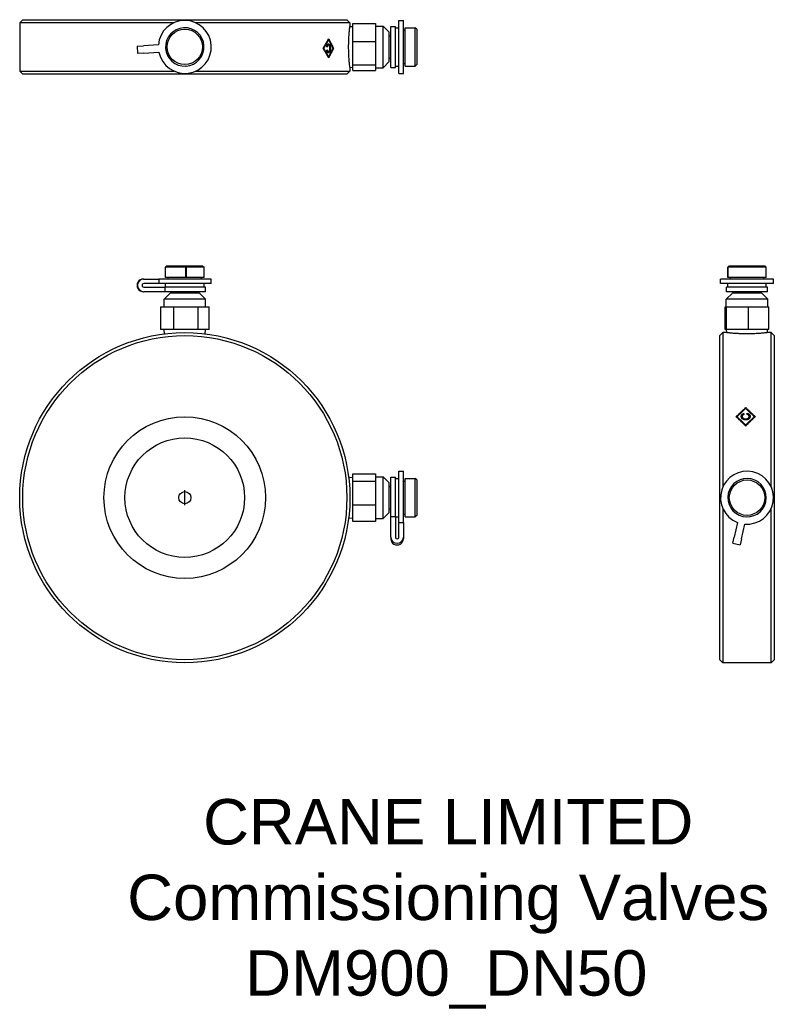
# Model space of a CAD drawing. Header units: millimetres. Extents: x 237 to 486, y -60 to 265.
import ezdxf
from ezdxf.enums import TextEntityAlignment as Align

# ---------------------------------------------------------------- set-up
doc = ezdxf.new("R2010")
doc.units = ezdxf.units.MM
for name, color, linetype in [('Detail', 2, 'Continuous'), ('ORIGIN', 6, 'Continuous'), ('TEXT', 7, 'Continuous')]:
    doc.layers.add(name, color=color, linetype=linetype)
doc.styles.add('fastrack', font='ARIAL.TTF')

msp = doc.modelspace()

# ---------------------------------------------------------------- linework, layer by layer
at = {"layer": 'Detail'}
for p, q in [((237.59, 264.72), (236.59, 263.72)), ((287.54, 263.72), (236.59, 263.72)), ((236.59, 263.72), (236.59, 247.72)), ((237.59, 264.72), (344.59, 264.72)), ((345.59, 263.72), (294.63, 263.72)), ((344.59, 264.72), (345.59, 263.72)), ((345.59, 263.72), (345.59, 262.43)), ((346.59, 263.44), (354.09, 263.44)), ((346.59, 257.53), (346.59, 263.44)), ((354.09, 263.44), (354.09, 257.53)), ((361.79, 246.97), (361.79, 264.47)), ((361.79, 264.47), (363.29, 264.47)), ((363.29, 246.97), (363.29, 264.47)), ((345.59, 262.43), (346.59, 262.5)), ((354.09, 262.57), (356.59, 262.57)), ((356.59, 248.87), (356.59, 262.57)), ((358.59, 260.57), (356.59, 262.57)), ((358.59, 250.87), (358.59, 260.57)), ((359.09, 248.92), (359.09, 262.52)), ((359.09, 262.52), (360.59, 262.52)), ((360.59, 248.92), (360.59, 262.52)), ((360.59, 262.07), (361.79, 262.07)), ((363.29, 261.22), (363.79, 261.22)), ((363.79, 249.37), (363.79, 262.07)), ((363.79, 262.07), (367.19, 262.07)), ((367.19, 249.37), (367.19, 262.07)), ((367.69, 261.57), (367.19, 262.07)), ((367.69, 261.57), (367.69, 249.87)), ((338.38, 258.08), (338.57, 258.08)), ((346.59, 257.53), (354.09, 257.53)), ((346.59, 249.8), (346.59, 257.53)), ((354.09, 257.53), (354.09, 249.8)), ((358.59, 259.42), (359.09, 259.42)), ((275.32, 256), (277.41, 256.13)), ((275.32, 256), (275.47, 253.5)), ((277.57, 253.63), (275.47, 253.5)), ((282.37, 256.43), (277.41, 256.13)), ((277.57, 253.63), (282.52, 253.94)), ((336.75, 255.27), (336.96, 255.27)), ((338.1, 256.4), (338.53, 256.4)), ((338.1, 254.13), (338.52, 254.13)), ((340.02, 255.27), (340.19, 255.27)), ((338.38, 252.45), (338.57, 252.45)), ((358.59, 250.87), (356.59, 248.87)), ((358.59, 252.02), (359.09, 252.02)), ((236.59, 247.72), (287.54, 247.72)), ((237.59, 246.72), (236.59, 247.72)), ((294.63, 247.72), (345.59, 247.72)), ((344.59, 246.72), (345.59, 247.72)), ((345.59, 249), (346.59, 248.93)), ((345.59, 249), (345.59, 247.72)), ((346.59, 249.8), (354.09, 249.8)), ((346.59, 247.99), (346.59, 249.8)), ((346.59, 247.99), (354.09, 247.99)), ((354.09, 249.8), (354.09, 247.99)), ((354.09, 248.87), (356.59, 248.87)), ((359.09, 248.92), (360.59, 248.92)), ((360.59, 249.37), (361.79, 249.37)), ((363.29, 250.22), (363.79, 250.22)), ((363.79, 249.37), (367.19, 249.37)), ((367.69, 249.87), (367.19, 249.37)), ((344.59, 246.72), (237.59, 246.72)), ((361.79, 246.97), (363.29, 246.97)), ((285.24, 183.48), (284.74, 182.98)), ((284.74, 179.58), (284.74, 182.98)), ((291.43, 182.98), (284.74, 182.98)), ((285.24, 183.48), (296.94, 183.48)), ((291.43, 179.58), (291.43, 182.98)), ((291.53, 182.98), (291.53, 179.58)), ((297.44, 182.98), (291.53, 182.98)), ((296.94, 183.48), (297.44, 182.98)), ((297.44, 179.58), (297.44, 182.98)), ((470.84, 183.48), (470.34, 182.98)), ((470.34, 179.58), (470.34, 182.98)), ((470.35, 182.98), (470.34, 182.98)), ((470.35, 179.58), (470.35, 182.98)), ((470.35, 182.98), (470.35, 179.58)), ((483.04, 182.98), (470.35, 182.98)), ((470.84, 183.48), (482.54, 183.48)), ((482.54, 183.48), (483.04, 182.98)), ((483.04, 179.58), (483.04, 182.98)), ((277.41, 179.08), (277.57, 179.08)), ((277.57, 179.08), (282.52, 179.08)), ((299.84, 179.08), (282.52, 179.08)), ((282.52, 179.08), (282.52, 177.58)), ((291.43, 179.58), (284.74, 179.58)), ((285.59, 179.08), (285.59, 179.58)), ((291.53, 179.58), (291.43, 179.58)), ((297.44, 179.58), (291.53, 179.58)), ((296.59, 179.08), (296.59, 179.58)), ((299.84, 177.58), (299.84, 179.08)), ((485.44, 179.08), (467.94, 179.08)), ((467.94, 177.58), (467.94, 179.08)), ((470.35, 179.58), (470.34, 179.58)), ((483.04, 179.58), (470.35, 179.58)), ((470.35, 179.58), (470.35, 179.58)), ((471.19, 179.08), (471.19, 179.58)), ((482.19, 179.08), (482.19, 179.58)), ((485.44, 177.58), (485.44, 179.08)), ((282.52, 177.58), (277.57, 177.58)), ((277.57, 176.38), (284.49, 176.38)), ((299.84, 177.58), (282.52, 177.58)), ((297.89, 176.38), (284.49, 176.38)), ((284.49, 176.38), (284.49, 174.88)), ((284.74, 176.38), (284.74, 177.58)), ((297.44, 176.38), (297.44, 177.58)), ((297.89, 174.88), (297.89, 176.38)), ((485.44, 177.58), (467.94, 177.58)), ((483.49, 176.38), (469.89, 176.38)), ((469.89, 174.88), (469.89, 176.38)), ((470.34, 176.38), (470.34, 177.58)), ((483.04, 176.38), (483.04, 177.58)), ((483.49, 174.88), (483.49, 176.38)), ((277.41, 174.88), (277.57, 174.88)), ((284.49, 174.88), (277.57, 174.88)), ((286.24, 174.38), (284.24, 172.38)), ((297.94, 172.38), (284.24, 172.38)), ((284.24, 169.88), (284.24, 172.38)), ((297.89, 174.88), (284.49, 174.88)), ((295.94, 174.38), (286.24, 174.38)), ((287.39, 174.38), (287.39, 174.88)), ((294.79, 174.38), (294.79, 174.88)), ((295.94, 174.38), (297.94, 172.38)), ((297.94, 169.88), (297.94, 172.38)), ((471.84, 174.38), (469.84, 172.38)), ((483.54, 172.38), (469.84, 172.38)), ((469.84, 169.88), (469.84, 172.38)), ((483.49, 174.88), (469.89, 174.88)), ((481.54, 174.38), (471.84, 174.38)), ((472.99, 174.38), (472.99, 174.88)), ((480.39, 174.38), (480.39, 174.88)), ((481.54, 174.38), (483.54, 172.38)), ((483.54, 169.88), (483.54, 172.38)), ((283.02, 169.88), (283.02, 162.38)), ((283.02, 169.88), (287.48, 169.88)), ((287.48, 169.88), (295.55, 169.88)), ((287.48, 162.38), (287.48, 169.88)), ((295.55, 169.88), (299.16, 169.88)), ((295.55, 162.38), (295.55, 169.88)), ((299.16, 162.38), (299.16, 169.88)), ((469.45, 169.88), (469.95, 169.88)), ((469.45, 162.38), (469.45, 169.88)), ((469.95, 169.88), (477.18, 169.88)), ((469.95, 162.38), (469.95, 169.88)), ((477.18, 169.88), (483.92, 169.88)), ((477.18, 162.38), (477.18, 169.88)), ((483.92, 162.38), (483.92, 169.88)), ((287.48, 162.38), (283.02, 162.38)), ((284.4, 160.96), (284.31, 162.38)), ((295.55, 162.38), (287.48, 162.38)), ((299.16, 162.38), (295.55, 162.38)), ((297.78, 160.96), (297.87, 162.38)), ((467.69, 160.38), (468.69, 161.38)), ((467.69, 53.38), (467.69, 160.38)), ((468.69, 161.38), (468.69, 110.42)), ((469.97, 161.38), (468.69, 161.38)), ((469.95, 162.38), (469.45, 162.38)), ((469.97, 161.38), (469.91, 162.38)), ((477.18, 162.38), (469.95, 162.38)), ((483.92, 162.38), (477.18, 162.38)), ((483.41, 161.38), (483.47, 162.38)), ((484.69, 161.38), (483.41, 161.38)), ((484.69, 110.42), (484.69, 161.38)), ((485.69, 160.38), (484.69, 161.38)), ((485.69, 160.38), (485.69, 53.38)), ((476.24, 136.35), (476.24, 136.63)), ((473.43, 133.39), (473.43, 133.64)), ((475.1, 133.47), (475.1, 133.72)), ((475.6, 134.43), (475.6, 134.69)), ((475.6, 134.43), (475.63, 134.35)), ((476.73, 134.39), (476.75, 134.47)), ((476.75, 134.47), (476.75, 134.73)), ((477.37, 133.45), (477.37, 133.69)), ((479.05, 133.39), (479.05, 133.64)), ((476.24, 130.65), (476.24, 130.87)), ((346.59, 114.75), (354.09, 114.75)), ((346.59, 112.38), (346.59, 114.75)), ((354.09, 114.75), (354.09, 112.38)), ((361.79, 98.72), (361.79, 115.63)), ((361.79, 115.63), (363.29, 115.63)), ((363.29, 98.72), (363.29, 115.63)), ((345.18, 113.57), (346.59, 113.66)), ((346.59, 112.38), (354.09, 112.38)), ((346.59, 104.51), (346.59, 112.38)), ((354.09, 113.73), (356.59, 113.73)), ((354.09, 112.38), (354.09, 104.51)), ((356.59, 100.03), (356.59, 113.73)), ((358.59, 111.73), (356.59, 113.73)), ((358.59, 102.03), (358.59, 111.73)), ((358.59, 110.58), (359.09, 110.58)), ((359.09, 100.64), (359.09, 113.68)), ((359.09, 113.68), (360.59, 113.68)), ((360.59, 100.64), (360.59, 113.68)), ((360.59, 113.23), (361.79, 113.23)), ((363.29, 112.38), (363.79, 112.38)), ((363.79, 100.53), (363.79, 113.23)), ((363.79, 113.23), (367.19, 113.23)), ((367.19, 100.53), (367.19, 113.23)), ((367.69, 112.73), (367.19, 113.23)), ((367.69, 112.73), (367.69, 101.03)), ((346.59, 104.51), (354.09, 104.51)), ((346.59, 99), (346.59, 104.51)), ((354.09, 104.51), (354.09, 99)), ((358.59, 102.03), (356.59, 100.03)), ((358.59, 103.18), (359.09, 103.18)), ((363.29, 101.38), (363.79, 101.38)), ((367.69, 101.03), (367.19, 100.53)), ((468.69, 103.33), (468.69, 52.38)), ((484.69, 52.38), (484.69, 103.33)), ((345.18, 100.18), (346.59, 100.1)), ((354.09, 99), (346.59, 99)), ((354.09, 100.03), (356.59, 100.03)), ((359.09, 100.64), (360.59, 100.64)), ((359.09, 93.88), (359.09, 100.64)), ((360.59, 100.64), (360.59, 93.88)), ((360.59, 100.53), (361.79, 100.53)), ((361.79, 98.72), (363.29, 98.72)), ((361.79, 93.88), (361.79, 98.72)), ((363.29, 98.72), (363.29, 93.88)), ((363.79, 100.53), (367.19, 100.53)), ((473.53, 98.72), (472.42, 93.88)), ((474.86, 93.32), (475.97, 98.16)), ((359.09, 93.88), (359.09, 93.32)), ((363.29, 93.88), (363.29, 93.32)), ((471.95, 91.83), (472.42, 93.88)), ((471.95, 91.83), (474.39, 91.27)), ((474.86, 93.32), (474.39, 91.27)), ((467.69, 53.38), (468.69, 52.38)), ((484.69, 52.38), (468.69, 52.38)), ((485.69, 53.38), (484.69, 52.38))]:
    msp.add_line(p, q, dxfattribs=at)
at = {"layer": 'Detail', "flags": 128}
for points in [[(345.59, 249), (345.59, 249.02), (345.58, 249.07), (345.57, 249.16), (345.55, 249.29), (345.53, 249.46), (345.51, 249.67), (345.48, 249.91), (345.46, 250.18), (345.43, 250.48), (345.4, 250.8), (345.37, 251.14), (345.34, 251.52), (345.31, 251.92), (345.28, 252.35), (345.25, 252.8), (345.23, 253.27), (345.21, 253.75), (345.2, 254.24), (345.19, 254.74), (345.18, 255.23), (345.18, 255.72), (345.18, 256.2), (345.19, 256.7), (345.2, 257.19), (345.21, 257.68), (345.23, 258.17), (345.25, 258.63), (345.28, 259.08), (345.31, 259.51), (345.34, 259.91), (345.37, 260.29), (345.4, 260.63), (345.43, 260.95), (345.46, 261.25), (345.48, 261.52), (345.51, 261.76), (345.53, 261.97), (345.55, 262.14), (345.57, 262.27), (345.58, 262.36), (345.59, 262.42), (345.59, 262.43)], [(336.75, 255.27), (336.83, 255.4), (336.91, 255.53), (336.99, 255.66), (337.07, 255.79), (337.15, 255.92), (337.22, 256.05), (337.3, 256.18), (337.38, 256.32), (337.46, 256.45), (337.53, 256.58), (337.61, 256.71), (337.68, 256.84), (337.76, 256.97), (337.83, 257.1), (337.91, 257.23), (337.98, 257.37), (338.06, 257.5), (338.13, 257.63), (338.2, 257.76), (338.28, 257.89), (338.35, 258.02), (338.42, 258.15), (338.5, 258.28), (338.57, 258.42)], [(338.57, 258.08), (338.5, 257.96), (338.44, 257.84), (338.37, 257.73), (338.31, 257.61), (338.24, 257.49), (338.18, 257.38), (338.11, 257.26), (338.05, 257.14), (337.98, 257.02), (337.91, 256.91), (337.85, 256.79), (337.78, 256.67), (337.71, 256.56), (337.65, 256.44), (337.58, 256.32), (337.51, 256.2), (337.44, 256.09), (337.37, 255.97), (337.3, 255.85), (337.23, 255.74), (337.17, 255.62), (337.1, 255.5), (337.03, 255.38), (336.96, 255.27)], [(338.57, 258.42), (338.64, 258.28), (338.71, 258.15), (338.78, 258.02), (338.85, 257.89), (338.92, 257.76), (338.99, 257.63), (339.06, 257.5), (339.13, 257.37), (339.2, 257.23), (339.27, 257.1), (339.33, 256.97), (339.4, 256.84), (339.47, 256.71), (339.54, 256.58), (339.6, 256.45), (339.67, 256.32), (339.73, 256.18), (339.8, 256.05), (339.86, 255.92), (339.93, 255.79), (339.99, 255.66), (340.06, 255.53), (340.12, 255.4), (340.19, 255.27)], [(340.02, 255.27), (339.96, 255.38), (339.91, 255.5), (339.85, 255.62), (339.79, 255.74), (339.73, 255.85), (339.67, 255.97), (339.61, 256.09), (339.55, 256.2), (339.5, 256.32), (339.44, 256.44), (339.37, 256.56), (339.31, 256.67), (339.25, 256.79), (339.19, 256.91), (339.13, 257.02), (339.07, 257.14), (339.01, 257.26), (338.95, 257.38), (338.88, 257.49), (338.82, 257.61), (338.76, 257.73), (338.69, 257.84), (338.63, 257.96), (338.57, 258.08)], [(338.57, 252.12), (338.5, 252.25), (338.42, 252.38), (338.35, 252.51), (338.28, 252.64), (338.2, 252.77), (338.13, 252.9), (338.06, 253.04), (337.98, 253.17), (337.91, 253.3), (337.83, 253.43), (337.76, 253.56), (337.68, 253.69), (337.61, 253.82), (337.53, 253.95), (337.46, 254.09), (337.38, 254.22), (337.3, 254.35), (337.22, 254.48), (337.15, 254.61), (337.07, 254.74), (336.99, 254.87), (336.91, 255), (336.83, 255.14), (336.75, 255.27)], [(336.96, 255.27), (337.03, 255.15), (337.1, 255.03), (337.17, 254.91), (337.23, 254.8), (337.3, 254.68), (337.37, 254.56), (337.44, 254.45), (337.51, 254.33), (337.58, 254.21), (337.65, 254.09), (337.71, 253.98), (337.78, 253.86), (337.85, 253.74), (337.91, 253.63), (337.98, 253.51), (338.05, 253.39), (338.11, 253.27), (338.18, 253.16), (338.24, 253.04), (338.31, 252.92), (338.37, 252.81), (338.44, 252.69), (338.5, 252.57), (338.57, 252.45)], [(337.93, 255.78), (337.94, 255.85), (337.96, 255.93), (337.97, 256), (337.98, 256.06), (338, 256.12), (338.02, 256.18), (338.04, 256.24), (338.06, 256.29), (338.08, 256.35), (338.1, 256.39), (338.12, 256.44), (338.15, 256.48), (338.17, 256.52), (338.2, 256.55), (338.23, 256.59), (338.26, 256.61), (338.29, 256.64), (338.32, 256.66), (338.35, 256.68), (338.38, 256.69), (338.41, 256.71), (338.45, 256.71), (338.48, 256.72), (338.52, 256.72)], [(338.12, 255.69), (338.12, 255.69), (338.11, 255.69), (338.1, 255.7), (338.09, 255.7), (338.08, 255.71), (338.08, 255.71), (338.07, 255.71), (338.06, 255.72), (338.05, 255.72), (338.05, 255.72), (338.04, 255.73), (338.03, 255.73), (338.02, 255.74), (338.01, 255.74), (338.01, 255.74), (338, 255.75), (337.99, 255.75), (337.98, 255.76), (337.97, 255.76), (337.97, 255.76), (337.96, 255.77), (337.95, 255.77), (337.94, 255.78), (337.93, 255.78)], [(337.96, 254.63), (337.97, 254.63), (337.97, 254.64), (337.98, 254.64), (337.99, 254.65), (338, 254.65), (338.01, 254.65), (338.01, 254.66), (338.02, 254.66), (338.03, 254.66), (338.04, 254.67), (338.04, 254.67), (338.05, 254.67), (338.06, 254.68), (338.07, 254.68), (338.07, 254.69), (338.08, 254.69), (338.09, 254.69), (338.1, 254.7), (338.11, 254.7), (338.11, 254.7), (338.12, 254.71), (338.13, 254.71), (338.14, 254.72), (338.14, 254.72)], [(338.52, 253.81), (338.48, 253.81), (338.45, 253.82), (338.42, 253.83), (338.38, 253.84), (338.35, 253.85), (338.32, 253.87), (338.29, 253.89), (338.27, 253.91), (338.24, 253.93), (338.21, 253.96), (338.19, 253.99), (338.16, 254.03), (338.14, 254.06), (338.12, 254.1), (338.09, 254.15), (338.07, 254.19), (338.06, 254.24), (338.04, 254.29), (338.02, 254.34), (338.01, 254.39), (337.99, 254.45), (337.98, 254.51), (337.97, 254.57), (337.96, 254.63)], [(338.53, 256.4), (338.51, 256.4), (338.48, 256.4), (338.46, 256.39), (338.44, 256.38), (338.41, 256.37), (338.39, 256.36), (338.37, 256.34), (338.35, 256.32), (338.33, 256.3), (338.31, 256.28), (338.29, 256.25), (338.27, 256.22), (338.25, 256.19), (338.24, 256.16), (338.22, 256.12), (338.21, 256.08), (338.19, 256.04), (338.18, 256), (338.17, 255.95), (338.16, 255.9), (338.15, 255.85), (338.14, 255.8), (338.13, 255.74), (338.12, 255.69)], [(338.14, 254.72), (338.15, 254.67), (338.16, 254.62), (338.17, 254.58), (338.18, 254.53), (338.19, 254.49), (338.2, 254.45), (338.22, 254.42), (338.23, 254.38), (338.24, 254.35), (338.26, 254.32), (338.27, 254.3), (338.29, 254.27), (338.3, 254.25), (338.32, 254.23), (338.34, 254.21), (338.35, 254.19), (338.37, 254.18), (338.39, 254.17), (338.41, 254.16), (338.43, 254.15), (338.45, 254.14), (338.47, 254.14), (338.5, 254.13), (338.52, 254.13)], [(338.51, 254.13), (338.5, 254.12), (338.5, 254.1), (338.49, 254.09), (338.48, 254.08), (338.47, 254.06), (338.46, 254.05), (338.46, 254.04), (338.45, 254.03), (338.44, 254.02), (338.43, 254.01), (338.42, 253.99), (338.41, 253.98), (338.4, 253.97), (338.39, 253.96), (338.38, 253.95), (338.38, 253.94), (338.37, 253.94), (338.36, 253.93), (338.35, 253.92), (338.34, 253.91), (338.33, 253.9), (338.32, 253.9), (338.31, 253.89), (338.3, 253.88)], [(338.31, 256.66), (338.32, 256.65), (338.33, 256.64), (338.34, 256.64), (338.35, 256.63), (338.36, 256.62), (338.37, 256.61), (338.38, 256.6), (338.39, 256.59), (338.4, 256.58), (338.41, 256.57), (338.42, 256.56), (338.43, 256.55), (338.43, 256.54), (338.44, 256.53), (338.45, 256.52), (338.46, 256.51), (338.47, 256.5), (338.47, 256.48), (338.48, 256.47), (338.49, 256.46), (338.5, 256.44), (338.5, 256.43), (338.51, 256.42), (338.52, 256.4)], [(338.52, 256.72), (338.57, 256.72), (338.62, 256.71), (338.67, 256.69), (338.72, 256.67), (338.76, 256.65), (338.8, 256.62), (338.84, 256.58), (338.88, 256.54), (338.91, 256.49), (338.94, 256.43), (338.97, 256.37), (339, 256.31), (339.02, 256.24), (339.05, 256.16), (339.07, 256.08), (339.09, 256), (339.1, 255.91), (339.12, 255.82), (339.13, 255.73), (339.14, 255.64), (339.15, 255.54), (339.15, 255.44), (339.15, 255.35), (339.16, 255.25)], [(339.16, 255.25), (339.15, 255.14), (339.15, 255.03), (339.14, 254.93), (339.14, 254.83), (339.12, 254.74), (339.11, 254.65), (339.1, 254.56), (339.08, 254.48), (339.06, 254.4), (339.03, 254.32), (339.01, 254.26), (338.98, 254.19), (338.95, 254.13), (338.92, 254.08), (338.88, 254.03), (338.85, 253.98), (338.81, 253.94), (338.77, 253.91), (338.73, 253.88), (338.69, 253.85), (338.65, 253.84), (338.6, 253.82), (338.56, 253.81), (338.52, 253.81)], [(338.52, 254.13), (338.56, 254.13), (338.6, 254.14), (338.63, 254.15), (338.67, 254.17), (338.7, 254.19), (338.73, 254.22), (338.76, 254.25), (338.78, 254.29), (338.81, 254.33), (338.83, 254.37), (338.85, 254.42), (338.87, 254.47), (338.89, 254.52), (338.91, 254.58), (338.92, 254.64), (338.93, 254.7), (338.94, 254.77), (338.95, 254.84), (338.96, 254.9), (338.96, 254.97), (338.97, 255.04), (338.97, 255.11), (338.97, 255.17), (338.97, 255.24)], [(338.97, 255.24), (338.97, 255.33), (338.97, 255.42), (338.97, 255.5), (338.96, 255.58), (338.95, 255.66), (338.95, 255.73), (338.94, 255.8), (338.92, 255.87), (338.91, 255.93), (338.89, 256), (338.88, 256.05), (338.86, 256.1), (338.84, 256.15), (338.82, 256.2), (338.79, 256.23), (338.77, 256.27), (338.74, 256.3), (338.71, 256.33), (338.68, 256.35), (338.66, 256.37), (338.63, 256.38), (338.6, 256.39), (338.57, 256.4), (338.53, 256.4)], [(338.57, 252.45), (338.63, 252.57), (338.69, 252.69), (338.76, 252.81), (338.82, 252.92), (338.88, 253.04), (338.95, 253.16), (339.01, 253.27), (339.07, 253.39), (339.13, 253.51), (339.19, 253.63), (339.25, 253.74), (339.31, 253.86), (339.37, 253.98), (339.44, 254.09), (339.5, 254.21), (339.55, 254.33), (339.61, 254.45), (339.67, 254.56), (339.73, 254.68), (339.79, 254.8), (339.85, 254.91), (339.91, 255.03), (339.96, 255.15), (340.02, 255.27)], [(340.19, 255.27), (340.12, 255.14), (340.06, 255), (339.99, 254.87), (339.93, 254.74), (339.86, 254.61), (339.8, 254.48), (339.73, 254.35), (339.67, 254.22), (339.6, 254.09), (339.54, 253.95), (339.47, 253.82), (339.4, 253.69), (339.33, 253.56), (339.27, 253.43), (339.2, 253.3), (339.13, 253.17), (339.06, 253.04), (338.99, 252.9), (338.92, 252.77), (338.85, 252.64), (338.78, 252.51), (338.71, 252.38), (338.64, 252.25), (338.57, 252.12)], [(291.43, 249.38), (291.43, 249.38), (291.44, 249.39), (291.44, 249.39), (291.44, 249.4), (291.44, 249.4), (291.45, 249.41), (291.45, 249.41), (291.45, 249.42), (291.46, 249.42), (291.47, 249.42), (291.47, 249.43), (291.48, 249.43), (291.49, 249.43), (291.5, 249.43), (291.5, 249.42), (291.51, 249.42), (291.52, 249.42), (291.52, 249.41), (291.52, 249.41), (291.53, 249.4), (291.53, 249.4), (291.53, 249.39), (291.53, 249.39), (291.53, 249.38)], [(291.43, 182.98), (291.43, 182.98), (291.44, 182.99), (291.44, 182.99), (291.44, 183), (291.44, 183), (291.45, 183.01), (291.45, 183.01), (291.45, 183.02), (291.46, 183.02), (291.47, 183.02), (291.47, 183.03), (291.48, 183.03), (291.49, 183.03), (291.5, 183.02), (291.5, 183.02), (291.51, 183.02), (291.52, 183.01), (291.52, 183.01), (291.52, 183), (291.53, 183), (291.53, 182.99), (291.53, 182.99), (291.53, 182.98), (291.53, 182.98)], [(470.35, 182.98), (470.35, 182.98), (470.36, 182.99), (470.36, 182.99), (470.37, 183), (470.38, 183), (470.38, 183.01), (470.39, 183.01), (470.39, 183.02), (470.39, 183.02), (470.4, 183.02), (470.4, 183.03), (470.4, 183.03), (470.4, 183.03), (470.4, 183.02), (470.4, 183.02), (470.39, 183.02), (470.39, 183.01), (470.39, 183.01), (470.38, 183), (470.38, 183), (470.37, 182.99), (470.37, 182.99), (470.36, 182.98), (470.35, 182.98)], [(476.69, 160.96), (476.26, 160.97), (475.83, 160.97), (475.4, 160.98), (474.97, 160.99), (474.54, 161.01), (474.12, 161.02), (473.71, 161.05), (473.32, 161.07), (472.94, 161.09), (472.59, 161.12), (472.25, 161.14), (471.94, 161.17), (471.65, 161.2), (471.37, 161.22), (471.12, 161.25), (470.88, 161.27), (470.67, 161.3), (470.48, 161.32), (470.33, 161.33), (470.2, 161.35), (470.1, 161.36), (470.03, 161.37), (469.98, 161.37), (469.97, 161.38)], [(483.41, 161.38), (483.39, 161.37), (483.35, 161.37), (483.28, 161.36), (483.18, 161.35), (483.05, 161.33), (482.89, 161.32), (482.71, 161.3), (482.5, 161.27), (482.26, 161.25), (482, 161.22), (481.73, 161.2), (481.44, 161.17), (481.12, 161.14), (480.79, 161.12), (480.43, 161.09), (480.06, 161.07), (479.66, 161.05), (479.26, 161.02), (478.84, 161.01), (478.41, 160.99), (477.98, 160.98), (477.55, 160.97), (477.11, 160.97), (476.69, 160.96)], [(473.09, 133.64), (473.22, 133.76), (473.35, 133.89), (473.48, 134.02), (473.62, 134.14), (473.75, 134.27), (473.88, 134.39), (474.01, 134.52), (474.14, 134.65), (474.27, 134.77), (474.4, 134.9), (474.53, 135.02), (474.66, 135.15), (474.8, 135.27), (474.93, 135.39), (475.06, 135.52), (475.19, 135.64), (475.32, 135.77), (475.45, 135.89), (475.58, 136.01), (475.71, 136.14), (475.85, 136.26), (475.98, 136.38), (476.11, 136.5), (476.24, 136.63)], [(476.24, 136.63), (476.37, 136.5), (476.5, 136.38), (476.63, 136.26), (476.76, 136.14), (476.9, 136.01), (477.03, 135.89), (477.16, 135.77), (477.29, 135.64), (477.42, 135.52), (477.55, 135.39), (477.68, 135.27), (477.81, 135.15), (477.94, 135.02), (478.08, 134.9), (478.21, 134.77), (478.34, 134.65), (478.47, 134.52), (478.6, 134.39), (478.73, 134.27), (478.86, 134.14), (478.99, 134.02), (479.13, 133.89), (479.26, 133.76), (479.39, 133.64)], [(476.24, 130.53), (476.11, 130.67), (475.98, 130.8), (475.85, 130.93), (475.71, 131.06), (475.58, 131.19), (475.45, 131.32), (475.32, 131.45), (475.19, 131.58), (475.06, 131.71), (474.93, 131.84), (474.8, 131.97), (474.66, 132.1), (474.53, 132.23), (474.4, 132.36), (474.27, 132.49), (474.14, 132.61), (474.01, 132.74), (473.88, 132.87), (473.75, 133), (473.62, 133.13), (473.48, 133.25), (473.35, 133.38), (473.22, 133.51), (473.09, 133.64)], [(473.22, 133.51), (473.34, 133.63), (473.47, 133.75), (473.6, 133.87), (473.72, 133.99), (473.85, 134.11), (473.97, 134.23), (474.1, 134.35), (474.22, 134.47), (474.35, 134.59), (474.48, 134.71), (474.6, 134.83), (474.73, 134.95), (474.85, 135.06), (474.98, 135.18), (475.11, 135.3), (475.23, 135.42), (475.36, 135.54), (475.48, 135.65), (475.61, 135.77), (475.74, 135.89), (475.86, 136), (475.99, 136.12), (476.11, 136.24), (476.24, 136.35)], [(476.24, 136.31), (476.12, 136.2), (476, 136.09), (475.89, 135.98), (475.77, 135.87), (475.65, 135.76), (475.54, 135.65), (475.42, 135.54), (475.3, 135.43), (475.18, 135.32), (475.07, 135.21), (474.95, 135.1), (474.83, 134.99), (474.72, 134.87), (474.6, 134.76), (474.48, 134.65), (474.36, 134.54), (474.25, 134.43), (474.13, 134.31), (474.01, 134.2), (473.9, 134.09), (473.78, 133.98), (473.66, 133.86), (473.54, 133.75), (473.43, 133.64)], [(473.43, 133.64), (473.54, 133.52), (473.66, 133.41), (473.78, 133.29), (473.9, 133.18), (474.01, 133.07), (474.13, 132.95), (474.25, 132.84), (474.36, 132.72), (474.48, 132.61), (474.6, 132.49), (474.72, 132.38), (474.83, 132.26), (474.95, 132.15), (475.07, 132.03), (475.18, 131.92), (475.3, 131.8), (475.42, 131.69), (475.54, 131.57), (475.65, 131.45), (475.77, 131.34), (475.89, 131.22), (476, 131.1), (476.12, 130.99), (476.24, 130.87)], [(473.43, 133.39), (473.54, 133.28), (473.66, 133.17), (473.78, 133.05), (473.9, 132.94), (474.01, 132.83), (474.13, 132.71), (474.25, 132.6), (474.36, 132.49), (474.48, 132.37), (474.6, 132.26), (474.72, 132.15), (474.83, 132.03), (474.95, 131.92), (475.07, 131.8), (475.18, 131.69), (475.3, 131.57), (475.42, 131.46), (475.54, 131.34), (475.65, 131.23), (475.77, 131.11), (475.89, 131), (476, 130.88), (476.12, 130.77), (476.24, 130.65)], [(474.78, 133.73), (474.79, 133.79), (474.79, 133.85), (474.8, 133.9), (474.81, 133.96), (474.82, 134.01), (474.84, 134.06), (474.86, 134.12), (474.88, 134.16), (474.91, 134.21), (474.93, 134.26), (474.97, 134.3), (475, 134.34), (475.04, 134.38), (475.08, 134.42), (475.12, 134.46), (475.16, 134.49), (475.21, 134.52), (475.26, 134.55), (475.31, 134.58), (475.36, 134.61), (475.42, 134.63), (475.48, 134.65), (475.54, 134.67), (475.6, 134.69)], [(476.22, 132.56), (476.11, 132.57), (476.01, 132.57), (475.9, 132.58), (475.81, 132.6), (475.71, 132.62), (475.62, 132.65), (475.54, 132.68), (475.45, 132.71), (475.37, 132.75), (475.3, 132.79), (475.23, 132.84), (475.16, 132.89), (475.1, 132.94), (475.05, 133), (475, 133.07), (474.95, 133.13), (474.91, 133.2), (474.88, 133.27), (474.85, 133.34), (474.83, 133.42), (474.81, 133.49), (474.8, 133.57), (474.79, 133.65), (474.78, 133.73)], [(474.79, 133.6), (474.8, 133.65), (474.81, 133.7), (474.82, 133.75), (474.83, 133.8), (474.85, 133.85), (474.87, 133.89), (474.89, 133.94), (474.92, 133.98), (474.94, 134.02), (474.97, 134.06), (475, 134.1), (475.04, 134.13), (475.07, 134.17), (475.11, 134.2), (475.15, 134.23), (475.19, 134.26), (475.24, 134.29), (475.29, 134.31), (475.33, 134.34), (475.38, 134.36), (475.44, 134.38), (475.49, 134.4), (475.55, 134.42), (475.6, 134.43)], [(475.69, 134.37), (475.64, 134.36), (475.59, 134.34), (475.55, 134.32), (475.51, 134.31), (475.46, 134.29), (475.43, 134.27), (475.39, 134.25), (475.36, 134.23), (475.33, 134.2), (475.3, 134.18), (475.27, 134.15), (475.24, 134.13), (475.22, 134.1), (475.2, 134.07), (475.18, 134.04), (475.17, 134.01), (475.15, 133.98), (475.14, 133.94), (475.13, 133.91), (475.12, 133.87), (475.11, 133.84), (475.11, 133.8), (475.11, 133.76), (475.1, 133.72)], [(475.1, 133.72), (475.11, 133.65), (475.11, 133.58), (475.13, 133.52), (475.14, 133.46), (475.16, 133.4), (475.19, 133.35), (475.22, 133.3), (475.26, 133.25), (475.3, 133.2), (475.34, 133.16), (475.39, 133.12), (475.44, 133.08), (475.5, 133.05), (475.55, 133.02), (475.61, 133), (475.68, 132.98), (475.74, 132.96), (475.81, 132.94), (475.88, 132.93), (475.94, 132.92), (476.01, 132.91), (476.08, 132.91), (476.15, 132.9), (476.22, 132.9)], [(475.1, 133.47), (475.11, 133.41), (475.11, 133.34), (475.13, 133.28), (475.14, 133.22), (475.16, 133.16), (475.19, 133.11), (475.22, 133.05), (475.26, 133), (475.3, 132.96), (475.34, 132.92), (475.39, 132.88), (475.44, 132.84), (475.5, 132.81), (475.55, 132.78), (475.61, 132.76), (475.68, 132.74), (475.74, 132.72), (475.81, 132.7), (475.88, 132.69), (475.94, 132.68), (476.01, 132.67), (476.08, 132.67), (476.15, 132.66), (476.22, 132.66)], [(475.6, 134.69), (475.61, 134.67), (475.61, 134.66), (475.61, 134.65), (475.62, 134.64), (475.62, 134.62), (475.63, 134.61), (475.63, 134.6), (475.63, 134.58), (475.64, 134.57), (475.64, 134.56), (475.64, 134.54), (475.65, 134.53), (475.65, 134.52), (475.65, 134.5), (475.66, 134.49), (475.66, 134.48), (475.67, 134.46), (475.67, 134.45), (475.67, 134.44), (475.68, 134.42), (475.68, 134.41), (475.68, 134.4), (475.69, 134.39), (475.69, 134.37)], [(477.69, 133.72), (477.69, 133.63), (477.68, 133.53), (477.67, 133.45), (477.65, 133.36), (477.62, 133.28), (477.59, 133.21), (477.55, 133.14), (477.51, 133.08), (477.46, 133.02), (477.41, 132.96), (477.35, 132.9), (477.28, 132.86), (477.21, 132.81), (477.14, 132.77), (477.06, 132.73), (476.97, 132.69), (476.88, 132.66), (476.79, 132.64), (476.7, 132.61), (476.61, 132.6), (476.51, 132.58), (476.42, 132.57), (476.32, 132.56), (476.22, 132.56)], [(476.22, 132.9), (476.3, 132.9), (476.39, 132.91), (476.47, 132.91), (476.55, 132.92), (476.63, 132.94), (476.7, 132.95), (476.77, 132.97), (476.84, 132.99), (476.91, 133.02), (476.97, 133.05), (477.02, 133.08), (477.08, 133.11), (477.12, 133.15), (477.17, 133.19), (477.21, 133.23), (477.24, 133.28), (477.27, 133.33), (477.3, 133.38), (477.32, 133.43), (477.34, 133.48), (477.36, 133.53), (477.37, 133.58), (477.37, 133.64), (477.37, 133.69)], [(476.22, 132.66), (476.3, 132.66), (476.39, 132.67), (476.47, 132.67), (476.55, 132.68), (476.63, 132.7), (476.7, 132.71), (476.77, 132.73), (476.84, 132.75), (476.91, 132.78), (476.97, 132.81), (477.02, 132.84), (477.08, 132.87), (477.12, 132.91), (477.17, 132.95), (477.21, 132.99), (477.24, 133.04), (477.27, 133.08), (477.3, 133.13), (477.32, 133.18), (477.34, 133.23), (477.36, 133.29), (477.37, 133.34), (477.37, 133.39), (477.37, 133.45)], [(476.24, 136.35), (476.37, 136.24), (476.49, 136.12), (476.62, 136), (476.74, 135.89), (476.87, 135.77), (476.99, 135.65), (477.12, 135.54), (477.25, 135.42), (477.37, 135.3), (477.5, 135.18), (477.62, 135.06), (477.75, 134.95), (477.88, 134.83), (478, 134.71), (478.13, 134.59), (478.25, 134.47), (478.38, 134.35), (478.51, 134.23), (478.63, 134.11), (478.76, 133.99), (478.88, 133.87), (479.01, 133.75), (479.13, 133.63), (479.26, 133.51)], [(479.05, 133.64), (478.93, 133.75), (478.82, 133.86), (478.7, 133.98), (478.58, 134.09), (478.47, 134.2), (478.35, 134.31), (478.23, 134.43), (478.11, 134.54), (478, 134.65), (477.88, 134.76), (477.76, 134.87), (477.65, 134.99), (477.53, 135.1), (477.41, 135.21), (477.29, 135.32), (477.18, 135.43), (477.06, 135.54), (476.94, 135.65), (476.83, 135.76), (476.71, 135.87), (476.59, 135.98), (476.47, 136.09), (476.36, 136.2), (476.24, 136.31)], [(476.24, 130.87), (476.36, 130.99), (476.47, 131.1), (476.59, 131.22), (476.71, 131.34), (476.83, 131.45), (476.94, 131.57), (477.06, 131.69), (477.18, 131.8), (477.29, 131.92), (477.41, 132.03), (477.53, 132.15), (477.65, 132.26), (477.76, 132.38), (477.88, 132.49), (478, 132.61), (478.11, 132.72), (478.23, 132.84), (478.35, 132.95), (478.47, 133.07), (478.58, 133.18), (478.7, 133.29), (478.82, 133.41), (478.93, 133.52), (479.05, 133.64)], [(479.39, 133.64), (479.26, 133.51), (479.13, 133.38), (478.99, 133.25), (478.86, 133.13), (478.73, 133), (478.6, 132.87), (478.47, 132.74), (478.34, 132.61), (478.21, 132.49), (478.08, 132.36), (477.94, 132.23), (477.81, 132.1), (477.68, 131.97), (477.55, 131.84), (477.42, 131.71), (477.29, 131.58), (477.16, 131.45), (477.03, 131.32), (476.9, 131.19), (476.76, 131.06), (476.63, 130.93), (476.5, 130.8), (476.37, 130.67), (476.24, 130.53)], [(476.24, 130.65), (476.36, 130.77), (476.47, 130.88), (476.59, 131), (476.71, 131.11), (476.83, 131.23), (476.94, 131.34), (477.06, 131.46), (477.18, 131.57), (477.29, 131.69), (477.41, 131.8), (477.53, 131.92), (477.65, 132.03), (477.76, 132.15), (477.88, 132.26), (478, 132.37), (478.11, 132.49), (478.23, 132.6), (478.35, 132.71), (478.47, 132.83), (478.58, 132.94), (478.7, 133.05), (478.82, 133.17), (478.93, 133.28), (479.05, 133.39)], [(476.66, 134.41), (476.66, 134.42), (476.67, 134.43), (476.67, 134.45), (476.67, 134.46), (476.68, 134.47), (476.68, 134.49), (476.69, 134.5), (476.69, 134.51), (476.69, 134.53), (476.7, 134.54), (476.7, 134.55), (476.71, 134.57), (476.71, 134.58), (476.71, 134.59), (476.72, 134.61), (476.72, 134.62), (476.73, 134.64), (476.73, 134.65), (476.73, 134.66), (476.74, 134.68), (476.74, 134.69), (476.74, 134.7), (476.75, 134.72), (476.75, 134.73)], [(477.37, 133.69), (477.37, 133.74), (477.37, 133.78), (477.36, 133.82), (477.35, 133.87), (477.34, 133.91), (477.33, 133.94), (477.31, 133.98), (477.29, 134.02), (477.27, 134.05), (477.25, 134.09), (477.22, 134.12), (477.19, 134.15), (477.16, 134.18), (477.13, 134.21), (477.09, 134.24), (477.05, 134.26), (477.01, 134.29), (476.97, 134.31), (476.92, 134.33), (476.88, 134.35), (476.83, 134.37), (476.77, 134.38), (476.72, 134.4), (476.66, 134.41)], [(476.75, 134.73), (476.83, 134.71), (476.9, 134.69), (476.97, 134.67), (477.03, 134.64), (477.1, 134.62), (477.16, 134.59), (477.21, 134.56), (477.27, 134.52), (477.32, 134.49), (477.37, 134.45), (477.41, 134.41), (477.45, 134.37), (477.49, 134.32), (477.53, 134.28), (477.56, 134.23), (477.59, 134.18), (477.61, 134.13), (477.63, 134.07), (477.65, 134.02), (477.67, 133.96), (477.68, 133.91), (477.69, 133.85), (477.69, 133.78), (477.69, 133.72)], [(476.75, 134.47), (476.82, 134.46), (476.89, 134.44), (476.95, 134.42), (477.01, 134.4), (477.07, 134.37), (477.13, 134.35), (477.18, 134.32), (477.24, 134.29), (477.28, 134.26), (477.33, 134.22), (477.37, 134.19), (477.41, 134.15), (477.45, 134.11), (477.49, 134.07), (477.52, 134.03), (477.55, 133.99), (477.58, 133.94), (477.6, 133.9), (477.62, 133.85), (477.64, 133.8), (477.66, 133.75), (477.67, 133.7), (477.68, 133.64), (477.69, 133.59)], [(482.87, 105.41), (482.86, 105.41), (482.86, 105.42), (482.85, 105.42), (482.85, 105.42), (482.84, 105.43), (482.84, 105.43), (482.84, 105.44), (482.83, 105.44), (482.83, 105.45), (482.83, 105.46), (482.83, 105.47), (482.83, 105.47), (482.83, 105.48), (482.84, 105.49), (482.84, 105.49), (482.84, 105.5), (482.85, 105.5), (482.86, 105.51), (482.86, 105.51), (482.87, 105.51), (482.87, 105.51), (482.88, 105.51), (482.88, 105.51), (482.89, 105.51)]]:
    msp.add_lwpolyline(points, dxfattribs=at)
at = {"layer": 'Detail'}
for centre, radius in [((291.09, 255.72), 5.85), ((291.09, 106.88), 54.5), ((291.09, 106.88), 53.5), ((291.09, 106.88), 26.68), ((291.09, 106.88), 19.75), ((476.69, 106.88), 5.85)]:
    msp.add_circle(centre, radius, dxfattribs=at)
for centre, radius, start, end in [((291.09, 255.72), 8.75, 191.7283, 175.3019), ((291.09, 255.72), 6.35, 274.0294, 273.1271), ((476.69, 106.88), 8.75, 265.276, 248.8495), ((476.69, 106.88), 6.35, 347.5771, 346.6748)]:
    msp.add_arc(centre, radius, start, end, dxfattribs=at)
for centre, major_axis, ratio, start_param, end_param in [((277.41, 176.98), (0, 2.1), 0.998119, 0, 3.141593), ((277.57, 176.98), (0, -2.1), 0.998119, 3.141593, 6.283185), ((277.57, 176.98), (0, 0.6), 0.998119, 0, 3.141593), ((361.19, 93.88), (2.1, 0), 0.974616, 3.141593, 6.283185), ((361.19, 93.32), (-2.1, 0), 0.974616, 0, 3.141593), ((361.19, 93.88), (-0.6, 0), 0.974616, 0, 3.141593)]:
    msp.add_ellipse(centre, major_axis=major_axis, ratio=ratio, start_param=start_param, end_param=end_param, dxfattribs=at)
at = {"layer": 'ORIGIN'}
msp.add_line((291.09, 104.38), (291.09, 109.38), dxfattribs=at)
msp.add_circle((291.09, 106.88), 2, dxfattribs=at)

# ---------------------------------------------------------------- texts
at = {"layer": 'TEXT', "style": 'fastrack'}
for s, p in [('CRANE LIMITED', (378.04, -7.65)), ('Commissioning Valves', (378.04, -32.6)), ('DM900_DN50', (377.42, -57.56))]:
    msp.add_text(s, height=15, dxfattribs=at).set_placement(p, align=Align.CENTER)

doc.saveas('drawing.dxf')
